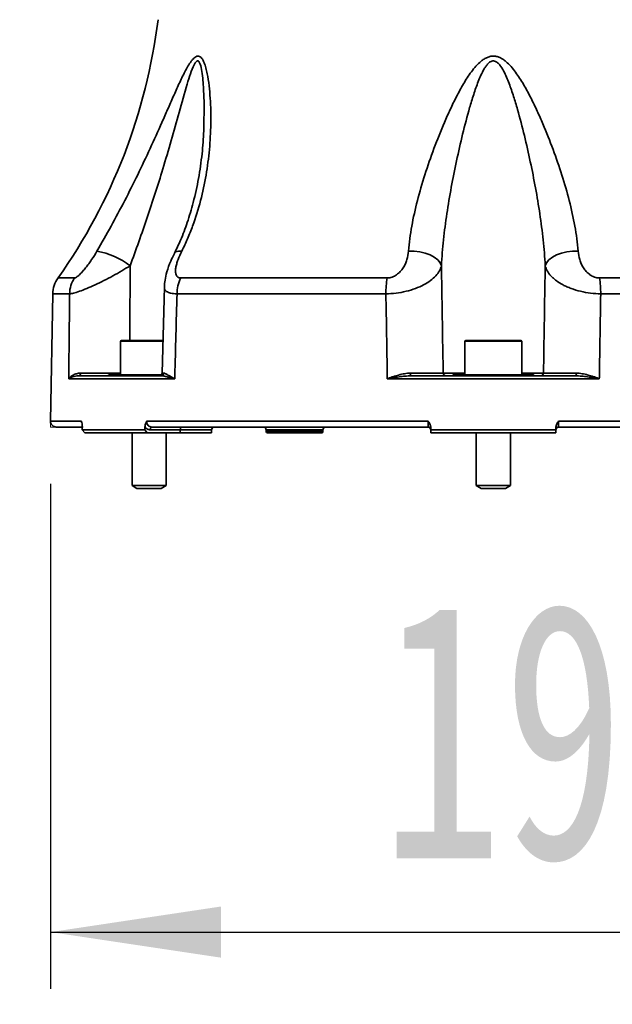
# Model space of a CAD drawing. Header units: millimetres. Extents: x 0 to 297, y 0 to 209.
# Tile 18 of 42: x 114 to 125, y 37 to 54. Entities that reach past the tile are written whole.
import ezdxf

# ---------------------------------------------------------------- set-up
doc = ezdxf.new("R2010")
doc.units = ezdxf.units.MM
doc.layers.add('图层0', color=7, linetype='Continuous')
doc.styles.add('SLDTEXTSTYLE1', font='TXT', dxfattribs={"width": 0.7, "bigfont": 'bigfont'})
doc.styles.add('SLDTEXTSTYLE2', font='TXT', dxfattribs={"width": 0.7})
doc.dimstyles.new('SLDDIMSTYLE0', dxfattribs={"dimtxt": 4.5, "dimasz": 3, "dimexe": 0, "dimexo": 0.0625, "dimgap": 1.125, "dimtad": 2, "dimlfac": 10, "dimrnd": 1e-09, "dimzin": 12, "dimdsep": 46, "dimtxsty": 'SLDTEXTSTYLE2', "dimsah": 1, "dimcen": 0.09, "dimadec": 0, "dimazin": 3, "dimtfac": 1, "dimtofl": 0, "dimtmove": 0, "dimatfit": 3, "dimfxl": 0, "dimfrac": 2, "dimtolj": 1, "dimtzin": 12, "dimarcsym": 0})
doc.dimstyles.new('SLDDIMSTYLE12', dxfattribs={"dimtxt": 4.5, "dimasz": 3, "dimexe": 0, "dimexo": 0.0625, "dimgap": 1.125, "dimtad": 0, "dimtih": 1, "dimtoh": 1, "dimlfac": 2.5, "dimrnd": 1e-09, "dimzin": 12, "dimdsep": 46, "dimtxsty": 'SLDTEXTSTYLE2', "dimblk1": 'NONE', "dimblk2": 'NONE', "dimsah": 1, "dimcen": 0, "dimadec": 0, "dimazin": 3, "dimtfac": 1, "dimtmove": 0, "dimatfit": 3, "dimldrblk": 'NONE', "dimfxl": 0, "dimfrac": 2, "dimtolj": 1, "dimtzin": 12, "dimarcsym": 0})
doc.dimstyles.new('SLDDIMSTYLE7', dxfattribs={"dimtxt": 3.5, "dimasz": 3, "dimexe": 0, "dimexo": 0.0625, "dimgap": 0.875, "dimtad": 0, "dimtih": 1, "dimtoh": 1, "dimlfac": 3, "dimrnd": 1e-09, "dimzin": 12, "dimdsep": 46, "dimtxsty": 'SLDTEXTSTYLE2', "dimblk1": 'NONE', "dimblk2": 'NONE', "dimsah": 1, "dimcen": 0, "dimadec": 0, "dimazin": 3, "dimtol": 1, "dimtp": 0.03, "dimtm": -0.01, "dimtfac": 1, "dimtmove": 0, "dimatfit": 3, "dimldrblk": 'NONE', "dimfxl": 0, "dimfrac": 2, "dimtolj": 1, "dimarcsym": 0})
doc.dimstyles.new('SLDDIMSTYLE8', dxfattribs={"dimtxt": 3.5, "dimasz": 3, "dimexe": 0, "dimexo": 0.0625, "dimgap": 0.875, "dimtad": 0, "dimtih": 1, "dimtoh": 1, "dimlfac": 3, "dimrnd": 1e-09, "dimzin": 12, "dimdsep": 46, "dimtxsty": 'SLDTEXTSTYLE2', "dimblk1": 'NONE', "dimblk2": 'NONE', "dimsah": 1, "dimcen": 0, "dimadec": 0, "dimazin": 3, "dimtfac": 1, "dimtmove": 0, "dimatfit": 3, "dimldrblk": 'NONE', "dimfxl": 0, "dimfrac": 2, "dimtolj": 1, "dimtzin": 12, "dimarcsym": 0})

# ---------------------------------------------------------------- blocks, each defined once
blk = doc.blocks.new('_D_15')
at = {"layer": '图层0'}
for p, q in [((134.211, 47.626), (134.211, 37.135)), ((114.719, 46.026), (114.719, 37.135)), ((114.719, 38.135), (134.211, 38.135))]:
    blk.add_line(p, q, dxfattribs=at)
for points in [[(114.719, 38.135), (117.719, 37.685), (117.719, 38.585)], [(134.211, 38.135), (131.211, 38.585), (131.211, 37.685)]]:
    blk.add_solid(points, dxfattribs=at)
at = {"layer": '图层0', "insert": (120.537, 43.935), "char_height": 4.5, "attachment_point": 1, "style": 'SLDTEXTSTYLE2'}
blk.add_mtext('195', dxfattribs=at)
blk = doc.blocks.new('SW_SYMBOL_HOLE_DEPTH')
at = {"layer": '图层0', "color": 0}
for p, q in [((0, 875), (800, 875)), ((400, 875), (400, 75)), ((100, 555), (400, 75)), ((700, 555), (400, 75))]:
    blk.add_line(p, q, dxfattribs=at)
blk = doc.blocks.new('_D_22')
at = {"layer": '图层0'}
blk.add_line((190.522, 127.2), (169.468, 127.2), dxfattribs=at)
at = {"layer": '图层0', "xscale": 0.004072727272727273, "yscale": 0.004072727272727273, "zscale": 0.004072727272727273}
blk.add_blockref('SW_SYMBOL_HOLE_DEPTH', (183.231, 127.487), dxfattribs=at)
at = {"layer": '图层0', "attachment_point": 1, "style": 'SLDTEXTSTYLE2'}
for s, insert, char_height in [('0.03', (178.575, 132.352), 2), ('+', (177.412, 132.352), 2), ('%%c', (169.468, 131.712), 3.5), ('6', (186.897, 131.712), 3.5), ('4', (173.338, 131.712), 3.5), ('0.01', (178.575, 130.024), 2), ('+', (177.412, 130.024), 2)]:
    blk.add_mtext(s, dxfattribs=dict(at, insert=insert, char_height=char_height))
blk = doc.blocks.new('_None')
blk = doc.blocks.new('_D_23')
at = {"layer": '图层0'}
blk.add_line((232.317, 127.552), (258.142, 127.552), dxfattribs=at)
at = {"layer": '图层0', "char_height": 3.5, "attachment_point": 1}
for s, insert, style in [('贯穿', (249.927, 131.061), 'SLDTEXTSTYLE1'), ('%%c', (237.978, 131.061), 'SLDTEXTSTYLE2'), ('6-', (233.904, 131.061), 'SLDTEXTSTYLE2'), ('6.6', (241.848, 131.061), 'SLDTEXTSTYLE2'), ('圆周均布', (237.876, 126.988), 'SLDTEXTSTYLE1')]:
    blk.add_mtext(s, dxfattribs=dict(at, insert=insert, style=style))
blk = doc.blocks.new('_D_27')
at = {"layer": '图层0'}
blk.add_line((167.73, 95.583), (145.455, 95.583), dxfattribs=at)
at = {"layer": '图层0', "char_height": 4.5, "attachment_point": 1, "style": 'SLDTEXTSTYLE2'}
for s, insert in [('%%c', (155.93, 101.383)), ('PCD', (145.455, 101.383)), ('50', (160.905, 101.383))]:
    blk.add_mtext(s, dxfattribs=dict(at, insert=insert))

msp = doc.modelspace()

# ---------------------------------------------------------------- linework, layer by layer
at = {"color": 8, "linetype": 'Continuous', "lineweight": 35}
for p, q in [((114.851315, 49.65), (115.144129, 49.65)), ((115.055814, 49.369844), (114.759493, 49.369844)), ((116.703383, 48.536152), (115.954661, 48.536152)), ((123.016838, 48.536152), (122.016838, 48.536152)), ((121.633686, 47.975279), (122.016838, 47.975279)), ((123.016838, 47.975279), (123.399991, 47.975279)), ((114.72036, 47.127897), (115.264501, 47.127897)), ((117.556004, 46.977461), (117.005332, 46.977461)), ((119.515981, 46.977025), (118.517696, 46.977025)), ((118.518241, 46.945803), (119.515436, 46.945803))]:
    msp.add_line(p, q, dxfattribs=at)
at = {"color": 7, "linetype": 'Continuous', "lineweight": 35}
for p, q in [((117.013192, 49.65), (120.647775, 49.65)), ((124.385902, 49.65), (128.020485, 49.65)), ((116.724728, 49.496569), (116.685001, 47.975116)), ((114.759493, 49.369844), (114.72036, 47.127897)), ((120.625387, 49.369844), (116.947266, 49.369844)), ((128.086411, 49.369844), (124.40829, 49.369844)), ((115.954661, 48.536152), (115.954661, 47.946152)), ((115.964661, 48.546152), (116.701239, 48.546152)), ((122.016838, 48.536152), (122.016838, 47.946152)), ((122.026838, 48.546152), (123.006838, 48.546152)), ((123.016838, 47.946152), (123.016838, 48.536152)), ((116.906108, 47.877025), (115.039665, 47.877025)), ((115.213754, 47.926152), (115.768325, 47.926152)), ((115.754661, 47.946152), (115.805424, 47.946152)), ((115.805424, 47.946152), (115.903395, 47.946152)), ((115.871894, 47.926152), (116.662357, 47.926152)), ((115.903395, 47.946152), (116.67537, 47.946152)), ((116.662357, 47.926152), (116.639646, 47.926152)), ((124.383281, 47.877025), (120.650395, 47.877025)), ((121.068236, 47.926152), (122.41327, 47.926152)), ((121.816838, 47.946152), (122.418868, 47.946152)), ((122.418868, 47.946152), (122.614809, 47.946152)), ((122.614809, 47.946152), (123.216838, 47.946152)), ((122.620407, 47.926152), (123.965441, 47.926152)), ((115.268105, 47.026152), (114.820345, 47.026152)), ((115.279616, 46.975294), (116.380903, 46.975294)), ((115.279616, 46.975294), (115.323091, 46.926152)), ((116.423091, 46.926152), (116.380903, 46.975294)), ((116.412463, 47.127897), (121.368876, 47.127897)), ((117.005332, 46.977461), (116.47715, 46.977461)), ((121.365512, 47.026152), (116.502141, 47.026152)), ((117.005332, 46.977461), (117.004661, 46.926152)), ((117.554661, 46.926152), (117.556004, 46.977461)), ((118.517696, 46.977025), (118.518241, 46.945803)), ((119.515436, 46.945803), (119.515981, 46.977025)), ((121.415552, 46.975294), (121.414265, 47.024428)), ((121.415552, 46.975294), (123.618125, 46.975294)), ((121.415552, 46.975294), (121.416838, 46.926152)), ((123.616838, 46.926152), (123.618125, 46.975294)), ((123.619412, 47.024428), (123.618125, 46.975294)), ((123.6648, 47.127897), (128.621214, 47.127897)), ((128.531535, 47.026152), (123.668165, 47.026152)), ((116.423091, 46.926152), (115.323091, 46.926152)), ((116.154661, 46.926152), (116.154661, 45.99615)), ((117.004661, 46.926152), (116.423091, 46.926152)), ((116.754661, 45.99615), (116.754661, 46.926152)), ((117.554661, 46.926152), (117.004661, 46.926152)), ((119.495439, 46.926152), (118.538238, 46.926152)), ((123.616838, 46.926152), (121.416838, 46.926152)), ((122.216838, 46.926152), (122.216838, 45.99615)), ((122.816838, 45.99615), (122.816838, 46.926152)), ((116.154661, 45.99615), (116.241261, 45.946152)), ((116.154661, 45.99615), (116.186985, 45.99615)), ((116.186985, 45.99615), (116.754661, 45.99615)), ((116.241261, 45.946152), (116.264254, 45.946152)), ((116.264254, 45.946152), (116.668061, 45.946152)), ((116.668061, 45.946152), (116.754661, 45.99615)), ((122.216838, 45.99615), (122.303438, 45.946152)), ((122.216838, 45.99615), (122.500314, 45.99615)), ((122.303438, 45.946152), (122.505084, 45.946152)), ((122.500314, 45.99615), (122.816838, 45.99615)), ((122.505084, 45.946152), (122.730238, 45.946152)), ((122.730238, 45.946152), (122.816838, 45.99615))]:
    msp.add_line(p, q, dxfattribs=at)
at = {"color": 7, "linetype": 'Continuous', "lineweight": 18}
for p in [(114.72036, 47.127897), (114.820345, 47.026152)]:
    msp.add_line(p, (114.718584, 47.026152), dxfattribs=at)
at = {"color": 8, "linetype": 'Continuous', "lineweight": 35, "flags": 128}
for points in [[(116.900792, 50.083569), (116.90224, 50.085932), (116.928702, 50.108349), (116.971924, 50.120692), (117.030173, 50.122466)], [(116.120323, 49.865933), (116.116742, 48.725093), (116.116219, 48.546152)]]:
    msp.add_lwpolyline(points, dxfattribs=at)
at = {"color": 7, "linetype": 'Continuous', "lineweight": 35, "flags": 128}
for points in [[(121.603783, 49.865933), (121.580072, 49.918708), (121.537493, 49.969016), (121.477755, 50.01484), (121.403253, 50.054339), (121.316978, 50.085932), (121.222389, 50.108349), (121.12328, 50.120692), (121.023627, 50.122466)], [(123.429893, 49.865933), (123.453605, 49.918708), (123.496184, 49.969016), (123.555922, 50.01484), (123.630423, 50.054339), (123.716699, 50.085932), (123.811288, 50.108349), (123.910397, 50.120692), (124.010049, 50.122466)], [(116.502141, 47.026152), (116.497344, 47.025223), (116.492726, 47.02247), (116.488457, 47.017996), (116.484697, 47.011967), (116.481585, 47.004607), (116.479237, 46.996189), (116.47774, 46.987027), (116.47715, 46.977461)], [(117.030324, 47.026152), (117.025527, 47.025223), (117.020908, 47.02247), (117.016639, 47.017996), (117.012879, 47.011967), (117.009767, 47.004607), (117.007419, 46.996189), (117.005922, 46.987027), (117.005332, 46.977461)]]:
    msp.add_lwpolyline(points, dxfattribs=at)
at = {"color": 7, "linetype": 'Continuous', "lineweight": 35}
for centre, radius, start, end in [((106.68928, 55.427644), 10, 324.7065383, 352.9271371), ((115.298671, 48.789032), 1.354559, 52.6571501, 79.867907), ((115.259417, 49.361117), 0.5, 144.7065383, 179), ((115.569136, 49.362025), 0.513382, 145.8794125, 179.1273837), ((117.587643, 49.366986), 0.640383, 153.7719938, 179.7443301), ((122.356052, 49.37251), 1.730668, 170.7735486, 180.0882658), ((122.677625, 49.37251), 1.730668, 359.9117342, 9.2264514), ((115.964661, 48.536152), 0.01, 90, 180), ((122.026838, 48.536152), 0.01, 90, 180), ((123.006838, 48.536152), 0.01, 0, 90), ((115.204973, 47.969416), 0.044146, 281.4732666, 7.1533357), ((115.714661, 47.976152), 0.05, 270, 323.1301024), ((115.767811, 47.971514), 0.045365, 270.6493577, 326.0084062), ((115.870249, 47.963551), 0.037435, 272.5189517, 332.3041731), ((116.63537, 47.976152), 0.05, 270.0651868, 0.3206717), ((116.661577, 47.975325), 0.049179, 270.9090023, 359.5204304), ((121.110163, 47.963868), 0.056395, 168.7055033, 221.9736901), ((121.683457, 47.975927), 0.049775, 180.7453872, 269.7548296), ((121.776838, 47.976152), 0.05, 270, 323.1301024), ((122.389372, 47.943625), 0.029604, 323.827173, 4.8972965), ((122.644304, 47.943625), 0.029604, 175.1027035, 216.172827), ((123.256838, 47.976152), 0.05, 216.8698976, 270), ((123.35022, 47.975927), 0.049775, 270.2451704, 359.2546128), ((123.923514, 47.963868), 0.056395, 318.0263099, 11.2944967), ((114.820345, 47.126152), 0.1, 179, 270), ((117.605987, 46.976152), 0.05, 90, 178.5), ((118.467704, 46.976152), 0.05, 1, 90), ((119.565973, 46.976152), 0.05, 90, 179), ((121.365512, 46.976152), 0.05, 1.5, 90), ((123.668165, 46.976152), 0.05, 90, 178.5), ((118.538238, 46.946152), 0.02, 181, 270), ((119.495439, 46.946152), 0.02, 270, 359)]:
    msp.add_arc(centre, radius, start, end, dxfattribs=at)
for centre, major_axis, start_param, end_param in [((127.635093, -385.997674), (-7.680551, 586.449214), 0.739910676, 0.740034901), ((117.398584, -385.997674), (7.680551, 586.449214), 0.740353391, 0.740477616)]:
    msp.add_ellipse(centre, major_axis=major_axis, ratio=0.016901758, start_param=start_param, end_param=end_param, dxfattribs=at)
for points, knots in [([(115.536962, 50.122466), (115.621291, 50.268632), (115.70448, 50.415754), (115.86759, 50.712262), (115.947524, 50.861642), (116.103824, 51.162726), (116.180192, 51.31443), (116.329466, 51.620048), (116.402549, 51.774373), (116.544508, 52.082073), (116.613458, 52.235631), (116.714941, 52.46494), (116.748449, 52.541199), (116.815158, 52.69313), (116.848355, 52.768814), (116.914711, 52.918524), (116.947884, 52.99264), (117.015241, 53.138265), (117.04944, 53.209994), (117.10278, 53.312419), (117.120982, 53.345806), (117.158362, 53.409063), (117.177534, 53.439019), (117.207813, 53.479396), (117.218233, 53.492151), (117.239462, 53.514984), (117.250257, 53.525071), (117.272381, 53.541563), (117.28348, 53.547762), (117.30551, 53.555054), (117.316611, 53.556097), (117.337552, 53.552596), (117.347591, 53.54809), (117.366325, 53.534592), (117.374921, 53.525752), (117.390952, 53.504989), (117.398389, 53.493022), (117.412033, 53.467414), (117.418299, 53.453697), (117.435853, 53.41056), (117.445959, 53.379018), (117.46378, 53.313898), (117.47151, 53.280272), (117.492266, 53.177419), (117.502904, 53.106262), (117.520114, 52.961436), (117.526627, 52.887702), (117.53632, 52.738652), (117.539466, 52.663533), (117.542758, 52.513295), (117.542906, 52.438045), (117.539125, 52.212188), (117.53101, 52.06149), (117.503542, 51.760538), (117.484172, 51.610272), (117.433017, 51.310372), (117.401235, 51.160736), (117.323194, 50.862011), (117.276954, 50.712926), (117.194278, 50.489405), (117.164562, 50.415141), (117.100794, 50.267978), (117.066696, 50.194947), (117.030173, 50.122466)], [0, 0, 0, 0, 0.0625, 0.0625, 0.125, 0.125, 0.1875, 0.1875, 0.25, 0.25, 0.3125, 0.3125, 0.34375, 0.34375, 0.375, 0.375, 0.40625, 0.40625, 0.4375, 0.4375, 0.453125, 0.453125, 0.46875, 0.46875, 0.4765625, 0.4765625, 0.484375, 0.484375, 0.4921875, 0.4921875, 0.5, 0.5, 0.5078125, 0.5078125, 0.515625, 0.515625, 0.5234375, 0.5234375, 0.53125, 0.53125, 0.546875, 0.546875, 0.5625, 0.5625, 0.59375, 0.59375, 0.625, 0.625, 0.65625, 0.65625, 0.6875, 0.6875, 0.75, 0.75, 0.8125, 0.8125, 0.875, 0.875, 0.9375, 0.9375, 0.96875, 0.96875, 1, 1, 1, 1]), ([(121.023627, 50.122466), (121.034304, 50.268632), (121.054279, 50.415754), (121.107724, 50.712262), (121.141239, 50.861642), (121.218934, 51.162726), (121.263128, 51.31443), (121.360666, 51.620048), (121.414165, 51.774373), (121.528925, 52.082073), (121.590178, 52.235631), (121.688807, 52.46494), (121.722823, 52.541199), (121.793645, 52.69313), (121.830447, 52.768814), (121.907513, 52.918524), (121.947773, 52.99264), (122.03382, 53.138265), (122.079583, 53.209994), (122.15555, 53.312419), (122.182222, 53.345806), (122.238993, 53.409063), (122.269056, 53.439019), (122.318681, 53.479396), (122.33611, 53.492151), (122.372514, 53.514984), (122.39146, 53.525071), (122.431411, 53.541563), (122.452008, 53.547762), (122.494187, 53.555054), (122.516122, 53.556097), (122.558904, 53.552596), (122.580143, 53.54809), (122.621112, 53.534592), (122.640607, 53.525752), (122.678137, 53.504989), (122.696186, 53.493022), (122.730352, 53.467414), (122.746608, 53.453697), (122.793572, 53.41056), (122.82265, 53.379018), (122.877123, 53.313898), (122.902555, 53.280272), (122.975436, 53.177419), (123.019544, 53.106262), (123.103122, 52.961436), (123.142486, 52.887702), (123.218062, 52.738652), (123.254135, 52.663533), (123.323409, 52.513295), (123.356662, 52.438045), (123.452996, 52.212188), (123.51271, 52.06149), (123.624357, 51.760538), (123.676255, 51.610272), (123.771714, 51.310372), (123.815275, 51.160736), (123.892325, 50.862011), (123.925836, 50.712926), (123.966121, 50.489405), (123.977822, 50.415141), (123.997126, 50.267978), (124.004755, 50.194947), (124.010049, 50.122466)], [0, 0, 0, 0, 0.0625, 0.0625, 0.125, 0.125, 0.1875, 0.1875, 0.25, 0.25, 0.3125, 0.3125, 0.34375, 0.34375, 0.375, 0.375, 0.40625, 0.40625, 0.4375, 0.4375, 0.453125, 0.453125, 0.46875, 0.46875, 0.4765625, 0.4765625, 0.484375, 0.484375, 0.4921875, 0.4921875, 0.5, 0.5, 0.5078125, 0.5078125, 0.515625, 0.515625, 0.5234375, 0.5234375, 0.53125, 0.53125, 0.546875, 0.546875, 0.5625, 0.5625, 0.59375, 0.59375, 0.625, 0.625, 0.65625, 0.65625, 0.6875, 0.6875, 0.75, 0.75, 0.8125, 0.8125, 0.875, 0.875, 0.9375, 0.9375, 0.96875, 0.96875, 1, 1, 1, 1]), ([(123.429893, 49.865933), (123.423152, 50.015956), (123.410974, 50.167173), (123.378809, 50.471295), (123.358881, 50.623538), (123.290444, 51.081013), (123.233602, 51.387036), (123.135623, 51.84744), (123.100772, 52.001128), (123.026042, 52.308701), (122.986253, 52.462605), (122.92067, 52.693127), (122.897832, 52.769823), (122.84928, 52.922223), (122.823617, 52.998002), (122.781088, 53.11033), (122.766228, 53.147546), (122.734316, 53.221228), (122.717277, 53.257779), (122.679226, 53.329147), (122.658603, 53.363806), (122.620864, 53.411381), (122.606987, 53.426587), (122.583592, 53.445829), (122.575334, 53.451673), (122.557369, 53.461566), (122.547757, 53.465509), (122.527759, 53.470187), (122.517186, 53.470883), (122.496696, 53.468613), (122.486905, 53.465781), (122.468026, 53.457494), (122.459125, 53.452109), (122.442525, 53.439982), (122.43484, 53.433274), (122.412988, 53.411884), (122.399964, 53.395888), (122.37614, 53.362958), (122.365261, 53.345883), (122.334463, 53.293574), (122.316324, 53.257225), (122.282496, 53.183432), (122.266891, 53.146011), (122.222409, 53.032834), (122.195857, 52.956281), (122.145871, 52.802532), (122.122496, 52.72523), (122.055428, 52.492618), (122.014774, 52.336773), (121.938459, 52.0251), (121.902871, 51.869144), (121.836126, 51.557263), (121.805001, 51.401352), (121.747799, 51.09102), (121.721687, 50.93643), (121.675454, 50.628475), (121.655325, 50.47511), (121.622908, 50.169616), (121.610594, 50.017489), (121.603783, 49.865933)], [0, 0, 0, 0, 0.0625, 0.0625, 0.125, 0.125, 0.25, 0.25, 0.3125, 0.3125, 0.375, 0.375, 0.40625, 0.40625, 0.4375, 0.4375, 0.453125, 0.453125, 0.46875, 0.46875, 0.484375, 0.484375, 0.4921875, 0.4921875, 0.49609375, 0.49609375, 0.5, 0.5, 0.50390625, 0.50390625, 0.5078125, 0.5078125, 0.51171875, 0.51171875, 0.515625, 0.515625, 0.5234375, 0.5234375, 0.53125, 0.53125, 0.546875, 0.546875, 0.5625, 0.5625, 0.59375, 0.59375, 0.625, 0.625, 0.6875, 0.6875, 0.75, 0.75, 0.8125, 0.8125, 0.875, 0.875, 0.9375, 0.9375, 1, 1, 1, 1]), ([(117.420802, 52.405802), (117.42021, 52.350104), (117.418203, 52.161119), (117.390548, 51.824857), (117.330877, 51.402378), (117.242493, 50.997368), (117.134517, 50.636137), (117.024152, 50.338563), (116.93754, 50.160076), (116.900404, 50.083548)], [0, 0, 0, 0, 0.070975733, 0.240820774, 0.425082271, 0.606730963, 0.758904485, 0.896628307, 1, 1, 1, 1]), ([(115.144129, 49.65), (115.15243, 49.65), (115.164616, 49.6556), (115.186459, 49.670606), (115.194415, 49.676756), (115.210887, 49.690603), (115.219463, 49.698335), (115.246038, 49.72364), (115.264409, 49.742863), (115.301271, 49.784043), (115.319959, 49.80624), (115.356539, 49.851905), (115.374671, 49.875669), (115.409881, 49.923815), (115.426919, 49.948132), (115.476546, 50.021741), (115.507666, 50.071688), (115.536962, 50.122466)], [0, 0, 0, 0, 0.125, 0.125, 0.1875, 0.1875, 0.25, 0.25, 0.375, 0.375, 0.5, 0.5, 0.625, 0.625, 0.75, 0.75, 1, 1, 1, 1]), ([(117.030173, 50.122466), (117.00457, 50.071656), (116.98251, 50.02168), (116.955557, 49.948031), (116.947613, 49.923701), (116.934292, 49.875531), (116.928956, 49.851767), (116.921903, 49.80634), (116.920113, 49.784495), (116.921324, 49.743041), (116.924361, 49.723682), (116.936979, 49.690095), (116.946735, 49.675658), (116.96742, 49.660581), (116.975396, 49.656619), (116.992953, 49.651362), (117.002602, 49.65), (117.013192, 49.65)], [0, 0, 0, 0, 0.25, 0.25, 0.375, 0.375, 0.5, 0.5, 0.625, 0.625, 0.75, 0.75, 0.875, 0.875, 0.9375, 0.9375, 1, 1, 1, 1]), ([(120.647775, 49.65), (120.677184, 49.65), (120.7072, 49.6556), (120.749632, 49.670606), (120.763525, 49.676756), (120.78985, 49.690603), (120.802408, 49.698335), (120.838519, 49.72364), (120.859893, 49.742863), (120.898008, 49.784043), (120.914911, 49.80624), (120.944399, 49.851905), (120.957184, 49.875669), (120.97907, 49.923815), (120.988166, 49.948132), (121.010848, 50.021741), (121.019918, 50.071688), (121.023627, 50.122466)], [0, 0, 0, 0, 0.125, 0.125, 0.1875, 0.1875, 0.25, 0.25, 0.375, 0.375, 0.5, 0.5, 0.625, 0.625, 0.75, 0.75, 1, 1, 1, 1]), ([(124.010049, 50.122466), (124.013761, 50.071656), (124.02284, 50.02168), (124.045546, 49.948031), (124.054652, 49.923701), (124.076562, 49.875531), (124.089365, 49.851767), (124.118703, 49.80634), (124.135288, 49.784495), (124.173582, 49.743041), (124.195126, 49.723682), (124.242999, 49.690095), (124.26976, 49.675658), (124.312393, 49.660581), (124.327147, 49.656619), (124.356445, 49.651362), (124.371146, 49.65), (124.385902, 49.65)], [0, 0, 0, 0, 0.25, 0.25, 0.375, 0.375, 0.5, 0.5, 0.625, 0.625, 0.75, 0.75, 0.875, 0.875, 0.9375, 0.9375, 1, 1, 1, 1]), ([(116.901089, 50.080534), (116.878585, 50.035248), (116.825358, 49.928131), (116.770507, 49.771157), (116.733475, 49.622663), (116.728065, 49.534452), (116.725778, 49.497153)], [0, 0, 0, 0, 0.239762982, 0.567122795, 0.816963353, 1, 1, 1, 1]), ([(116.120323, 49.865933), (116.072221, 49.834982), (116.02299, 49.804615), (115.922351, 49.744979), (115.870943, 49.71571), (115.76583, 49.658244), (115.711992, 49.630005), (115.606078, 49.576754), (115.553989, 49.551704), (115.451831, 49.504802), (115.402777, 49.483423), (115.310343, 49.445346), (115.266506, 49.428486), (115.188376, 49.400892), (115.153487, 49.389943), (115.095673, 49.374834), (115.072398, 49.370572), (115.055814, 49.369844)], [0, 0, 0, 0, 0.125, 0.125, 0.25, 0.25, 0.375, 0.375, 0.5, 0.5, 0.625, 0.625, 0.75, 0.75, 0.875, 0.875, 1, 1, 1, 1]), ([(121.603783, 49.865933), (121.596405, 49.834982), (121.584306, 49.804615), (121.550903, 49.744979), (121.529603, 49.71571), (121.477033, 49.658244), (121.445577, 49.630005), (121.374011, 49.576754), (121.334021, 49.551704), (121.244894, 49.504802), (121.196598, 49.483423), (121.093355, 49.445346), (121.037751, 49.428486), (120.923319, 49.400892), (120.863627, 49.389943), (120.744347, 49.374834), (120.684099, 49.370572), (120.625387, 49.369844)], [0, 0, 0, 0, 0.125, 0.125, 0.25, 0.25, 0.375, 0.375, 0.5, 0.5, 0.625, 0.625, 0.75, 0.75, 0.875, 0.875, 1, 1, 1, 1]), ([(121.603783, 49.865933), (121.609746, 49.485653), (121.61574, 49.105373), (121.621765, 48.725093), (121.625725, 48.475155), (121.629699, 48.225217), (121.633686, 47.975279)], [0.0104018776, 0.0104018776, 0.0104018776, 0.0104018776, 0.02181262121, 0.02181262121, 0.02181262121, 0.02931229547, 0.02931229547, 0.02931229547, 0.02931229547]), ([(123.399991, 47.975279), (123.409031, 48.541961), (123.418001, 49.108644), (123.426902, 49.675326), (123.4279, 49.738862), (123.428897, 49.802397), (123.429893, 49.865933)], [0.00049137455, 0.00049137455, 0.00049137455, 0.00049137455, 0.01749532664, 0.01749532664, 0.01749532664, 0.0194017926, 0.0194017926, 0.0194017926, 0.0194017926]), ([(124.40829, 49.369844), (124.34949, 49.370573), (124.290044, 49.374754), (124.169894, 49.389952), (124.11078, 49.400788), (123.995402, 49.428614), (123.940753, 49.445196), (123.862948, 49.473878), (123.837585, 49.484144), (123.789297, 49.505517), (123.766276, 49.516648), (123.700359, 49.551329), (123.660578, 49.576155), (123.606877, 49.615995), (123.59, 49.629713), (123.558923, 49.657417), (123.544618, 49.671479), (123.50522, 49.714289), (123.483614, 49.743661), (123.449535, 49.804146), (123.437276, 49.834965), (123.429893, 49.865933)], [0, 0, 0, 0, 0.125, 0.125, 0.25, 0.25, 0.375, 0.375, 0.4375, 0.4375, 0.5, 0.5, 0.625, 0.625, 0.6875, 0.6875, 0.75, 0.75, 0.875, 0.875, 1, 1, 1, 1]), ([(115.039665, 47.877025), (115.039841, 47.8934), (115.040016, 47.909776), (115.040192, 47.926152), (115.045357, 48.407381), (115.050565, 48.888612), (115.055814, 49.369844)], [-0.00049146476, -0.00049146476, -0.00049146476, -0.00049146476, 0, 0, 0, 0.014442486, 0.014442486, 0.014442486, 0.014442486]), ([(116.947266, 49.369844), (116.93404, 48.888612), (116.920774, 48.407381), (116.907467, 47.926152), (116.907014, 47.909776), (116.906561, 47.8934), (116.906108, 47.877025)], [0.00156368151, 0.00156368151, 0.00156368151, 0.00156368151, 0.01600616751, 0.01600616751, 0.01600616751, 0.01649763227, 0.01649763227, 0.01649763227, 0.01649763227]), ([(120.650395, 47.877025), (120.650118, 47.8934), (120.649841, 47.909776), (120.649564, 47.926152), (120.641422, 48.407381), (120.633364, 48.888612), (120.625387, 49.369844)], [-0.00049146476, -0.00049146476, -0.00049146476, -0.00049146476, 0, 0, 0, 0.014442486, 0.014442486, 0.014442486, 0.014442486]), ([(124.40829, 49.369844), (124.400313, 48.888612), (124.392255, 48.407381), (124.384113, 47.926152), (124.383836, 47.909776), (124.383559, 47.8934), (124.383281, 47.877025)], [0.00156368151, 0.00156368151, 0.00156368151, 0.00156368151, 0.01600616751, 0.01600616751, 0.01600616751, 0.01649763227, 0.01649763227, 0.01649763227, 0.01649763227]), ([(115.248775, 47.974913), (115.2234, 47.974932), (115.200159, 47.970957), (115.157378, 47.958955), (115.13775, 47.950759), (115.102855, 47.932228), (115.087494, 47.921871), (115.067357, 47.905513), (115.061131, 47.899919), (115.049648, 47.888555), (115.044361, 47.882745), (115.039665, 47.877025)], [0, 0, 0, 0, 0.25, 0.25, 0.5, 0.5, 0.75, 0.75, 0.875, 0.875, 1, 1, 1, 1]), ([(115.213754, 47.926152), (115.19438, 47.926152), (115.176331, 47.924086), (115.142608, 47.917977), (115.126914, 47.91387), (115.097969, 47.904582), (115.084699, 47.899387), (115.06045, 47.88848), (115.049444, 47.882745), (115.039665, 47.877025)], [0, 0, 0, 0, 0.25, 0.25, 0.5, 0.5, 0.75, 0.75, 1, 1, 1, 1]), ([(115.871894, 47.926152), (115.852333, 47.926152), (115.833828, 47.926037), (115.799303, 47.926038), (115.783265, 47.926152), (115.768325, 47.926152)], [0, 0, 0, 0, 0.5, 0.5, 1, 1, 1, 1]), ([(116.662357, 47.926152), (116.678413, 47.926152), (116.695642, 47.924086), (116.732318, 47.917977), (116.751805, 47.91387), (116.792654, 47.904582), (116.814031, 47.899387), (116.858674, 47.88848), (116.882015, 47.882745), (116.906108, 47.877025)], [0, 0, 0, 0, 0.25, 0.25, 0.5, 0.5, 0.75, 0.75, 1, 1, 1, 1]), ([(116.710754, 47.974913), (116.719646, 47.974932), (116.730523, 47.970957), (116.75616, 47.958955), (116.771038, 47.950759), (116.804012, 47.932228), (116.822124, 47.921871), (116.851756, 47.905513), (116.862046, 47.899919), (116.883477, 47.888555), (116.894699, 47.882745), (116.906108, 47.877025)], [0, 0, 0, 0, 0.25, 0.25, 0.5, 0.5, 0.75, 0.75, 0.875, 0.875, 1, 1, 1, 1]), ([(121.05486, 47.974913), (121.020593, 47.974932), (120.986475, 47.970957), (120.918056, 47.958955), (120.88355, 47.950759), (120.815681, 47.932228), (120.782209, 47.921871), (120.732439, 47.905513), (120.715923, 47.899919), (120.683009, 47.888555), (120.666501, 47.882745), (120.650395, 47.877025)], [0, 0, 0, 0, 0.25, 0.25, 0.5, 0.5, 0.75, 0.75, 0.875, 0.875, 1, 1, 1, 1]), ([(121.068236, 47.926152), (121.032805, 47.926152), (120.997527, 47.924086), (120.927129, 47.917977), (120.891947, 47.91387), (120.822154, 47.904582), (120.787506, 47.899387), (120.718615, 47.88848), (120.684267, 47.882745), (120.650395, 47.877025)], [0, 0, 0, 0, 0.25, 0.25, 0.5, 0.5, 0.75, 0.75, 1, 1, 1, 1]), ([(121.05486, 47.974913), (121.130508, 47.974872), (121.201272, 47.974849), (121.300235, 47.974842), (121.331939, 47.974845), (121.390835, 47.974859), (121.41831, 47.97487), (121.469306, 47.974902), (121.492988, 47.974923), (121.535048, 47.974973), (121.55352, 47.975002), (121.601406, 47.975101), (121.623362, 47.975184), (121.633686, 47.975279)], [0, 0, 0, 0, 0.25, 0.25, 0.375, 0.375, 0.5, 0.5, 0.625, 0.625, 0.75, 0.75, 1, 1, 1, 1]), ([(122.620407, 47.926152), (122.585905, 47.926152), (122.551333, 47.926037), (122.482281, 47.926038), (122.447769, 47.926152), (122.41327, 47.926152)], [0, 0, 0, 0, 0.5, 0.5, 1, 1, 1, 1]), ([(123.399991, 47.975279), (123.410315, 47.975184), (123.431598, 47.975103), (123.479636, 47.975003), (123.498417, 47.974973), (123.540253, 47.974924), (123.563431, 47.974903), (123.614316, 47.974871), (123.642281, 47.974859), (123.701386, 47.974845), (123.732537, 47.974842), (123.830696, 47.974849), (123.903168, 47.974872), (123.978817, 47.974913)], [0, 0, 0, 0, 0.25, 0.25, 0.375, 0.375, 0.5, 0.5, 0.625, 0.625, 0.75, 0.75, 1, 1, 1, 1]), ([(123.965441, 47.926152), (124.000872, 47.926152), (124.03615, 47.924086), (124.106548, 47.917977), (124.14173, 47.91387), (124.211523, 47.904582), (124.246171, 47.899387), (124.315062, 47.88848), (124.34941, 47.882745), (124.383281, 47.877025)], [0, 0, 0, 0, 0.25, 0.25, 0.5, 0.5, 0.75, 0.75, 1, 1, 1, 1]), ([(123.978817, 47.974913), (124.013084, 47.974932), (124.047202, 47.970957), (124.115621, 47.958955), (124.150127, 47.950759), (124.217996, 47.932228), (124.251468, 47.921871), (124.301238, 47.905513), (124.317754, 47.899919), (124.350667, 47.888555), (124.367176, 47.882745), (124.383281, 47.877025)], [0, 0, 0, 0, 0.25, 0.25, 0.5, 0.5, 0.75, 0.75, 0.875, 0.875, 1, 1, 1, 1]), ([(115.279882, 47.024428), (115.279987, 47.043843), (115.27802, 47.06248), (115.272279, 47.096738), (115.268462, 47.112564), (115.264501, 47.127897)], [0, 0, 0, 0, 0.5, 0.5, 1, 1, 1, 1]), ([(116.382455, 47.024428), (116.383069, 47.043843), (116.38708, 47.06248), (116.398062, 47.096738), (116.405118, 47.112564), (116.412463, 47.127897)], [0, 0, 0, 0, 0.5, 0.5, 1, 1, 1, 1]), ([(116.47715, 46.977461), (116.4682, 46.977461), (116.459416, 46.978494), (116.442166, 46.982551), (116.433608, 46.985629), (116.409282, 46.997659), (116.394599, 47.009456), (116.382455, 47.024428)], [0, 0, 0, 0, 0.25, 0.25, 0.5, 0.5, 1, 1, 1, 1]), ([(116.412463, 47.127897), (116.411915, 47.11442), (116.413922, 47.100964), (116.422489, 47.076346), (116.429151, 47.064962), (116.445862, 47.046242), (116.455983, 47.038772), (116.478133, 47.028724), (116.490005, 47.026152), (116.502141, 47.026152)], [0, 0, 0, 0, 0.25, 0.25, 0.5, 0.5, 0.75, 0.75, 1, 1, 1, 1]), ([(121.365512, 47.026152), (121.366495, 47.026152), (121.367354, 47.028724), (121.368751, 47.038772), (121.369276, 47.046242), (121.369902, 47.064962), (121.370003, 47.076346), (121.369762, 47.100964), (121.369419, 47.11442), (121.368876, 47.127897)], [0, 0, 0, 0, 0.25, 0.25, 0.5, 0.5, 0.75, 0.75, 1, 1, 1, 1]), ([(121.414265, 47.024428), (121.413757, 47.043843), (121.407778, 47.06248), (121.391056, 47.096738), (121.380183, 47.112564), (121.368876, 47.127897)], [0, 0, 0, 0, 0.5, 0.5, 1, 1, 1, 1]), ([(123.619412, 47.024428), (123.61992, 47.043843), (123.625898, 47.06248), (123.642621, 47.096738), (123.653494, 47.112564), (123.6648, 47.127897)], [0, 0, 0, 0, 0.5, 0.5, 1, 1, 1, 1]), ([(123.6648, 47.127897), (123.664257, 47.11442), (123.663915, 47.100964), (123.663674, 47.076346), (123.663775, 47.064962), (123.664401, 47.046242), (123.664926, 47.038772), (123.666323, 47.028724), (123.667181, 47.026152), (123.668165, 47.026152)], [0, 0, 0, 0, 0.25, 0.25, 0.5, 0.5, 0.75, 0.75, 1, 1, 1, 1])]:
    msp.add_open_spline(points, degree=3, knots=knots, dxfattribs=at)
at = {"color": 8, "linetype": 'Continuous', "lineweight": 35}
for points, knots in [([(117.418662, 52.40586), (117.421208, 52.488051), (117.427092, 52.678004), (117.416187, 52.973289), (117.395969, 53.232432), (117.364188, 53.39668), (117.336669, 53.456426), (117.318028, 53.469852), (117.30328, 53.470994), (117.289651, 53.463656), (117.26942, 53.442243), (117.229815, 53.374685), (117.181245, 53.241096), (117.093657, 52.961571), (116.939907, 52.402143), (116.716419, 51.614493), (116.473126, 50.854592), (116.275859, 50.287459), (116.172164, 50.006429), (116.120323, 49.865933)], [0, 0, 0, 0, 0.050596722, 0.116933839, 0.183676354, 0.214398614, 0.228496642, 0.235021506, 0.238632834, 0.245863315, 0.250439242, 0.263442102, 0.300925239, 0.338758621, 0.442459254, 0.646748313, 0.822392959, 0.911208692, 1, 1, 1, 1]), ([(116.947266, 49.369844), (116.90676, 49.37264), (116.828769, 49.378024), (116.754345, 49.416668), (116.71359, 49.454302), (116.728716, 49.491278), (116.730815, 49.496408)], [0, 0, 0, 0, 0.295556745, 0.56907381, 0.940215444, 1, 1, 1, 1]), ([(115.248775, 47.974913), (115.319061, 47.97488), (115.459631, 47.974814), (115.714361, 47.974888), (115.879147, 47.975037), (115.954661, 47.975105)], [0, 0, 0, 0, 0.351387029, 0.702774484, 1, 1, 1, 1]), ([(116.694663, 47.974863), (116.69154, 47.974861), (116.684379, 47.974856), (116.699013, 47.974888), (116.708832, 47.974909), (116.710754, 47.974913)], [0, 0, 0, 0, 0.383534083, 0.879310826, 1, 1, 1, 1])]:
    msp.add_open_spline(points, degree=3, knots=knots, dxfattribs=at)
msp.add_open_spline([(115.266765, 47.104876), (115.265252, 47.112465), (115.264498, 47.120139), (115.264501, 47.127897)], degree=3, dxfattribs=at)

# ---------------------------------------------------------------- dimensions: what is measured, and where the dimension line sits
at = {"layer": '图层0'}
for p1, text, dimstyle, picture, middle in [((0.804226, 0.5785), '<>{\\fGDT;x}6', 'SLDDIMSTYLE7', '_D_22', (179.200983, 129.737283)), ((1.466959, 0.852814), '6-<> 贯穿\\P圆周均布', 'SLDDIMSTYLE8', '_D_23', (246.023408, 127.049437)), ((18.484527, 7.636642), 'PCD <>', 'SLDDIMSTYLE12', '_D_27', (155.798807, 98.701426))]:
    dim = msp.add_diameter_dim_2p(p1=p1, p2=(0, 0), text=text, dimstyle=dimstyle, dxfattribs=at)
    dim.commit()
    dim.dimension.update_dxf_attribs({"geometry": picture, "text_midpoint": middle, "dimtype": 163})
dim = msp.add_linear_dim(base=(134.21086, 38.134661), p1=(114.718584, 47.026152), p2=(134.21086, 48.626152), dimstyle='SLDDIMSTYLE0', dxfattribs=at)
dim.commit()
dim.dimension.update_dxf_attribs({"geometry": '_D_15', "text_midpoint": (124.464722, 38.134661), "dimtype": 160})

doc.saveas('drawing.dxf')
